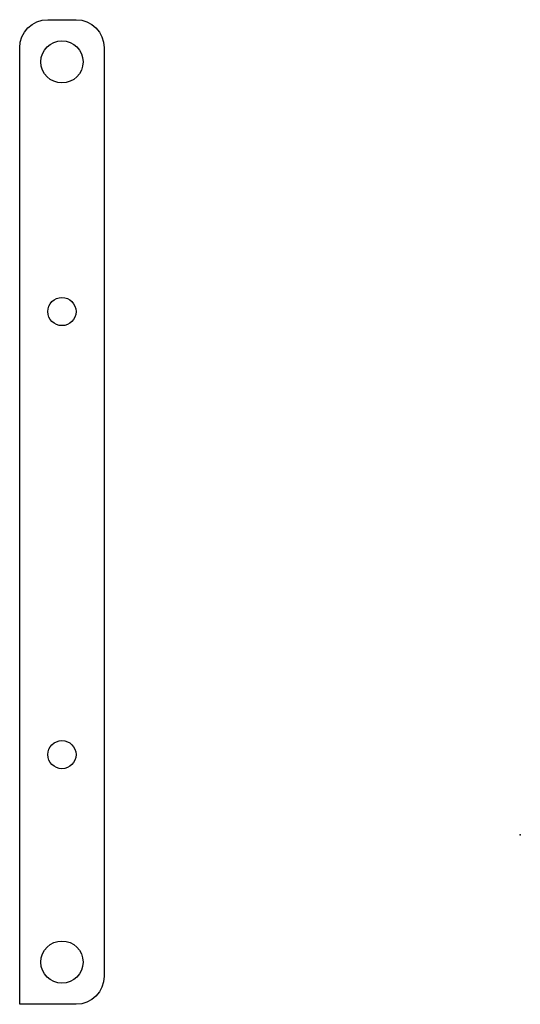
# Model space of a CAD drawing. Header units: centimetres. Extents: x -3.56 to 0, y -1.2 to 5.8.
import ezdxf

# ---------------------------------------------------------------- set-up
doc = ezdxf.new("R2010")
doc.units = ezdxf.units.CM
doc.header["$MEASUREMENT"] = 0
doc.layers.add('Servo Mount v1_0', color=7, linetype='Continuous')
doc.layers.add('Servo Mount v1_Sketch2', color=7, linetype='Continuous')

msp = doc.modelspace()

# ---------------------------------------------------------------- linework, layer by layer
at = {"layer": 'Servo Mount v1_0'}
for p, q in [((-3.356, 5.7955), (-3.156, 5.7955)), ((-3.556, -1.2045), (-3.556, 5.5955)), ((-2.956, 5.5955), (-2.956, -1.0045)), ((-3.156, -1.2045), (-3.556, -1.2045))]:
    msp.add_line(p, q, dxfattribs=at)
for centre in [(-3.256, 5.4955), (-3.256, -0.9045)]:
    msp.add_circle(centre, 0.15, dxfattribs=at)
at = {"layer": 'Servo Mount v1_0', "extrusion": (0, 0, -1)}
for centre, start, end in [((3.356, 5.5955), 360, 90), ((3.156, 5.5955), 90, 180), ((3.156, -1.0045), 180, 270)]:
    msp.add_arc(centre, 0.2, start, end, dxfattribs=at)
at = {"layer": 'Servo Mount v1_Sketch2'}
for p, q in [((-3.356, 5.7955), (-3.156, 5.7955)), ((-3.556, -1.2045), (-3.556, 5.5955)), ((-3.556, -1.2045), (-3.556, 5.5955)), ((-3.156, -1.2045), (-3.556, -1.2045)), ((-3.156, -1.2045), (-3.556, -1.2045)), ((-3.156, -1.2045), (-3.556, -1.2045))]:
    msp.add_line(p, q, dxfattribs=at)
for centre, radius in [((-3.256, 5.4955), 0.15), ((-3.256, 3.7205), 0.1), ((-3.256, 0.5705), 0.1)]:
    msp.add_circle(centre, radius, dxfattribs=at)
msp.add_point((0, 0), dxfattribs=at)

doc.saveas('drawing.dxf')
